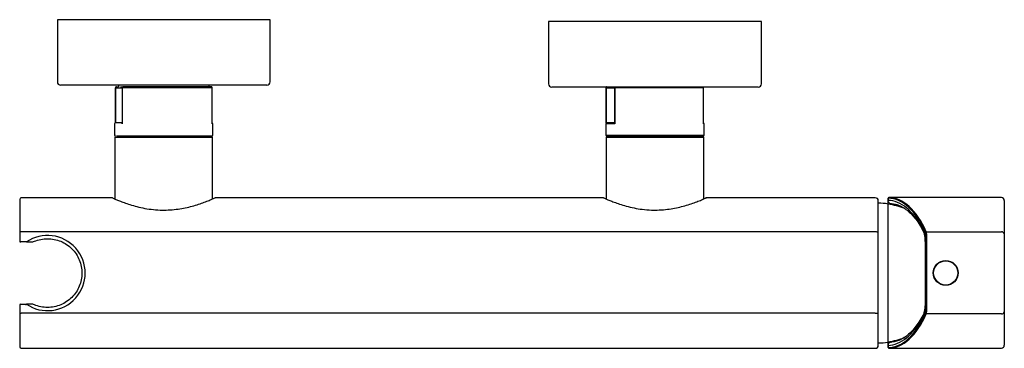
# Model space of a CAD drawing. Header units: millimetres. Extents: x 4056.913 to 4057.214, y 1921.559 to 1921.659.
import ezdxf

# ---------------------------------------------------------------- set-up
doc = ezdxf.new("R2010")
doc.units = ezdxf.units.MM
doc.layers.add('SANINDUSA', color=3, linetype='Continuous')

msp = doc.modelspace()

# ---------------------------------------------------------------- linework, layer by layer
at = {"layer": 'SANINDUSA'}
for p, q in [((4056.989742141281, 1921.659280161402), (4056.92474213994, 1921.659280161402)), ((4057.139742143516, 1921.658694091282), (4057.074742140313, 1921.658694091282)), ((4056.988742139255, 1921.639280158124), (4056.925742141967, 1921.639280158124)), ((4056.942483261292, 1921.638497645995), (4056.942478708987, 1921.638497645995)), ((4056.942483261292, 1921.638497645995), (4056.944510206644, 1921.638497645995)), ((4056.942483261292, 1921.627747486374), (4056.942483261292, 1921.638497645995)), ((4056.942728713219, 1921.638747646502), (4056.943426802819, 1921.638747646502)), ((4056.944057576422, 1921.638747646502), (4056.944755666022, 1921.638747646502)), ((4056.94454402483, 1921.638497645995), (4056.944510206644, 1921.638497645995)), ((4056.944510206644, 1921.638497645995), (4056.944510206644, 1921.627587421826)), ((4056.972001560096, 1921.638497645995), (4056.94454402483, 1921.638497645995)), ((4056.94454402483, 1921.638497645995), (4056.94454402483, 1921.627497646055)), ((4056.972001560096, 1921.627497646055), (4056.972001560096, 1921.638497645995)), ((4056.972005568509, 1921.638497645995), (4056.972001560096, 1921.638497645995)), ((4057.13874214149, 1921.638694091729), (4057.075742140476, 1921.638694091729)), ((4057.092372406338, 1921.638497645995), (4057.092365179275, 1921.638497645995)), ((4057.092372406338, 1921.638497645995), (4057.094921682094, 1921.638497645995)), ((4057.092372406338, 1921.627717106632), (4057.092372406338, 1921.638497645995)), ((4057.094959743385, 1921.638497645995), (4057.094921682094, 1921.638497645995)), ((4057.094921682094, 1921.638497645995), (4057.094921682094, 1921.627587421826)), ((4057.122117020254, 1921.638497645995), (4057.094959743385, 1921.638497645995)), ((4057.094959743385, 1921.638497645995), (4057.094959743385, 1921.627497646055)), ((4057.122117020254, 1921.627497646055), (4057.122117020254, 1921.638497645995)), ((4057.122119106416, 1921.638497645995), (4057.122117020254, 1921.638497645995)), ((4056.972242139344, 1921.627497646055), (4056.972001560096, 1921.627497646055)), ((4057.094959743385, 1921.627497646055), (4057.092242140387, 1921.627497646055)), ((4057.122242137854, 1921.627497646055), (4057.122117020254, 1921.627497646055)), ((4056.942242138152, 1921.623997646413), (4056.942514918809, 1921.623997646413)), ((4056.942342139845, 1921.623347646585), (4056.965192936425, 1921.623347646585)), ((4056.965192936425, 1921.623347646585), (4056.972142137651, 1921.623347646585)), ((4057.092242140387, 1921.623997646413), (4057.092675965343, 1921.623997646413)), ((4057.09234214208, 1921.623347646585), (4057.118890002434, 1921.623347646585)), ((4057.092675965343, 1921.623997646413), (4057.122242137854, 1921.623997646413)), ((4057.118890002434, 1921.623347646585), (4057.122142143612, 1921.623347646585)), ((4056.913242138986, 1921.604347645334), (4056.913242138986, 1921.594142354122)), ((4057.175442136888, 1921.593976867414), (4057.175442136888, 1921.603947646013)), ((4057.178443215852, 1921.604697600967), (4057.178461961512, 1921.604697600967)), ((4057.178443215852, 1921.604048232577), (4057.178443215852, 1921.604697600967)), ((4057.178443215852, 1921.604048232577), (4057.178461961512, 1921.604048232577)), ((4057.178443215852, 1921.604046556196), (4057.178443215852, 1921.604048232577)), ((4057.178443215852, 1921.602933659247), (4057.178443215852, 1921.604046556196)), ((4057.178461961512, 1921.604697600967), (4057.178461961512, 1921.604048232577)), ((4057.213943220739, 1921.60399764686), (4057.213943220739, 1921.593787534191)), ((4057.178442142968, 1921.583027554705), (4057.178442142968, 1921.602933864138)), ((4057.179390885, 1921.603047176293), (4057.179390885, 1921.602741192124)), ((4057.174542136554, 1921.594494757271), (4056.91374214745, 1921.594494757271)), ((4057.1900997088, 1921.594411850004), (4057.213043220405, 1921.594411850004)), ((4056.913242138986, 1921.594142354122), (4056.913242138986, 1921.591647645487)), ((4056.91374214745, 1921.591347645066), (4056.913542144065, 1921.591347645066)), ((4056.915276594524, 1921.591347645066), (4056.91374214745, 1921.591347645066)), ((4057.175442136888, 1921.569718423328), (4057.175442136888, 1921.593976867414)), ((4057.189821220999, 1921.591538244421), (4057.189727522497, 1921.591538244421)), ((4057.189821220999, 1921.591538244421), (4057.189821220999, 1921.572257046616)), ((4057.19000975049, 1921.593787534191), (4057.190191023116, 1921.593787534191)), ((4057.19000975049, 1921.570007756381), (4057.19000975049, 1921.593787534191)), ((4057.190191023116, 1921.593787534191), (4057.190191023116, 1921.570007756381)), ((4057.213943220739, 1921.593787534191), (4057.213943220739, 1921.570007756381)), ((4057.178442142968, 1921.560761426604), (4057.178442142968, 1921.583027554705)), ((4056.913242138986, 1921.572047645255), (4056.913242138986, 1921.56955293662)), ((4056.913542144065, 1921.572347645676), (4056.91374214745, 1921.572347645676)), ((4056.91374214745, 1921.572347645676), (4056.915276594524, 1921.572347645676)), ((4057.189821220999, 1921.572257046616), (4057.189727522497, 1921.572257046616)), ((4056.913242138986, 1921.56955293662), (4056.91374214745, 1921.56955293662)), ((4056.913242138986, 1921.56955293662), (4056.913242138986, 1921.559347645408)), ((4057.174542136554, 1921.56955293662), (4056.91374214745, 1921.56955293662)), ((4057.175442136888, 1921.559747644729), (4057.175442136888, 1921.569718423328)), ((4057.19000975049, 1921.570007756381), (4057.190191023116, 1921.570007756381)), ((4057.213043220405, 1921.569383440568), (4057.1900997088, 1921.569383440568)), ((4057.213943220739, 1921.570007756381), (4057.213943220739, 1921.559797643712)), ((4057.178443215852, 1921.559748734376), (4057.178443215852, 1921.560761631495)), ((4057.178443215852, 1921.559747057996), (4057.178443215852, 1921.559748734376)), ((4057.178443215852, 1921.559097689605), (4057.178443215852, 1921.559747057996)), ((4057.178461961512, 1921.559747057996), (4057.178443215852, 1921.559747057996)), ((4057.178461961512, 1921.559097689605), (4057.178443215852, 1921.559097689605)), ((4057.178461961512, 1921.559747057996), (4057.178461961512, 1921.559097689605)), ((4057.179390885, 1921.560954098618), (4057.179390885, 1921.560748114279))]:
    msp.add_line(p, q, dxfattribs=at)
at = {"layer": 'SANINDUSA', "flags": 128}
msp.add_lwpolyline([(4057.189038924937, 1921.568893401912), (4057.189048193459, 1921.568909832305), (4057.189050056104, 1921.568912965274)], dxfattribs=at)
at = {"layer": 'SANINDUSA'}
for radius in [0.003800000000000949, 0.003700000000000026]:
    msp.add_circle((4057.196053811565, 1921.581897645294), radius, dxfattribs=at)
for centre, radius, start, end in [((4056.925742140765, 1921.640280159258), 0.001000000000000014, 180, 270), ((4056.988742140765, 1921.640280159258), 0.001000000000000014, 270, 0), ((4057.075742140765, 1921.639694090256), 0.001000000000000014, 180, 270), ((4057.138742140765, 1921.639694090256), 0.001000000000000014, 270, 0), ((4056.942731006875, 1921.638499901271), 0.0002477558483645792, 90.53043631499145, 180.5215600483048), ((4056.944757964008, 1921.638499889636), 0.0002477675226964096, 90.53141264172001, 180.5188448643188), ((4056.94477659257, 1921.638515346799), 0.0002332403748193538, 95.14755382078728, 184.3524084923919), ((4056.971753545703, 1921.63849963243), 0.0002480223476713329, 359.5411078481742, 89.53196190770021), ((4057.092624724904, 1921.638498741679), 0.000252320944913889, 129.2663031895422, 180.2488031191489), ((4057.09517433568, 1921.638498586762), 0.0002526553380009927, 129.303541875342, 180.2133422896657), ((4057.095232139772, 1921.638503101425), 0.0002724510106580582, 135.4920781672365, 181.147340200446), ((4057.121866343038, 1921.638497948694), 0.0002506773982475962, 359.9308139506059, 51.48563071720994), ((4056.942492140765, 1921.627497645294), 0.0002500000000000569, 90, 180), ((4056.971992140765, 1921.627497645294), 0.0002500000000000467, 0, 86.92084599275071), ((4057.092492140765, 1921.627497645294), 0.0002500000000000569, 90, 180), ((4057.121992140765, 1921.627497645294), 0.0002499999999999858, 0, 59.4791133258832), ((4056.942492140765, 1921.623997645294), 0.0002500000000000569, 180, 270), ((4056.971992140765, 1921.623997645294), 0.0002500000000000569, 270, 0), ((4057.092492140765, 1921.623997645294), 0.0002500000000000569, 180, 270), ((4057.121992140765, 1921.623997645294), 0.0002500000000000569, 270, 0), ((4056.913742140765, 1921.604347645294), 0.0004999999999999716, 90, 180), ((4057.174542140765, 1921.603947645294), 0.0009000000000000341, 0, 90), ((4057.178643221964, 1921.604697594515), 0.0002000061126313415, 90.0007812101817, 179.9981515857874), ((4057.178459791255, 1921.604368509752), 0.0003223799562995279, 267.0527956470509, 270.3857172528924), ((4057.178652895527, 1921.604706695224), 0.0001911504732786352, 92.90162829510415, 182.7269581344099), ((4057.213043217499, 1921.603997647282), 0.0009000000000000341, 0, 90), ((4057.17563494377, 1921.588198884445), 0.01500000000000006, 79.21369812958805, 90.7364734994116), ((4057.170956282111, 1921.563640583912), 0.04000000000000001, 71.52943745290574, 79.21369812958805), ((4056.913679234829, 1921.594053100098), 0.0004461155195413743, 81.89294348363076, 168.4589878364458), ((4057.189561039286, 1921.59516685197), 0.0005851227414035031, 159.2278499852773, 208.272703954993), ((4057.190150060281, 1921.594158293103), 0.000258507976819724, 101.2317133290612, 153.6302092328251), ((4057.213159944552, 1921.593619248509), 0.0008011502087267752, 12.12558090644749, 98.37756810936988), ((4056.913542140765, 1921.591647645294), 0.0003000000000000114, 180, 270), ((4056.921742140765, 1921.581847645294), 0.01149168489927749, 235.7607481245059, 124.239251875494), ((4056.913542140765, 1921.572047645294), 0.0003000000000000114, 90, 180), ((4057.189563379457, 1921.56862878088), 0.0005874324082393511, 153.2261185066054, 200.7224146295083), ((4057.190150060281, 1921.56963699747), 0.0002585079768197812, 206.3697907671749, 258.7682866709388), ((4057.213159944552, 1921.570176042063), 0.0008011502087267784, 261.6224318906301, 347.8744190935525), ((4057.170956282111, 1921.600054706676), 0.04000000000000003, 280.786301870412, 288.5305804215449), ((4056.913742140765, 1921.559347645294), 0.0004999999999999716, 180, 270), ((4057.174542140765, 1921.559747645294), 0.0009000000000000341, 270, 0), ((4057.17563494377, 1921.575496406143), 0.01500000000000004, 269.2635265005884, 280.786301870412), ((4057.178459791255, 1921.55942678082), 0.0003223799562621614, 89.61428274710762, 92.94720435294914), ((4057.178643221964, 1921.559097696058), 0.0002000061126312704, 180.0018484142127, 269.9992187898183), ((4057.178652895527, 1921.559088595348), 0.0001911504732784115, 177.2730418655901, 267.0983717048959), ((4057.213043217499, 1921.559797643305), 0.0009000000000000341, 270, 0)]:
    msp.add_arc(centre, radius, start, end, dxfattribs=at)
for centre, major_axis, ratio, start_param, end_param in [((4057.178488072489, 1921.570665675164), (-7.105427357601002e-17, 0.03403197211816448), 0.4663076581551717, 5.478980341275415, 6.284831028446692), ((4057.178250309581, 1921.569027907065), (-1.421085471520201e-16, 0.03502326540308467), 0.4664469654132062, 5.563868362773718, 6.270229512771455), ((4057.178669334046, 1921.570665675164), (-7.105427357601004e-17, 0.03423197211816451), 0.4635832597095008, 5.47898034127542, 6.284831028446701), ((4057.189683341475, 1921.593787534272), (0, 0.0006999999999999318), 0.466307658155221, 4.712388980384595, 5.478980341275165), ((4057.189864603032, 1921.593787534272), (0, 0.000899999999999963), 0.3626837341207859, 4.712388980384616, 5.478980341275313), ((4057.178488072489, 1921.593129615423), (-7.105427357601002e-17, 0.03403197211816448), 0.4663076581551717, 3.13994693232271, 3.945797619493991), ((4057.178250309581, 1921.594767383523), (-1.4210854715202e-16, 0.03502326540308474), 0.4664469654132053, 3.154548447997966, 3.860909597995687), ((4057.178669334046, 1921.593129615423), (-7.105427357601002e-17, 0.03423197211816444), 0.4635832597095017, 3.139946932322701, 3.945797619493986), ((4057.189683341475, 1921.570007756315), (0, 0.0007000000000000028), 0.4663076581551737, 3.945797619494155, 4.712388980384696), ((4057.189864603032, 1921.570007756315), (0, 0.000899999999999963), 0.3626837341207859, 3.945797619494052, 4.712388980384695)]:
    msp.add_ellipse(centre, major_axis=major_axis, ratio=ratio, start_param=start_param, end_param=end_param, dxfattribs=at)
for points in [[(4056.92474213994, 1921.659280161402), (4056.92474213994, 1921.64028016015)], [(4056.989742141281, 1921.64028016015), (4056.989742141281, 1921.659280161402)], [(4057.074742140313, 1921.658694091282), (4057.074742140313, 1921.63969409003)], [(4057.139742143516, 1921.63969409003), (4057.139742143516, 1921.658694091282)], [(4056.942478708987, 1921.638497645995), (4056.942478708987, 1921.627747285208)], [(4056.943392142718, 1921.639280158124), (4056.943392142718, 1921.638747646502)], [(4056.971092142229, 1921.638747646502), (4056.971092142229, 1921.639280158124)], [(4056.972005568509, 1921.627492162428), (4056.972005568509, 1921.638497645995)], [(4057.092365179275, 1921.638497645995), (4057.092365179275, 1921.627713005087)], [(4057.122119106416, 1921.627492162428), (4057.122119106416, 1921.638497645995)], [(4056.942242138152, 1921.627497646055), (4056.942242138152, 1921.623997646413)], [(4056.94454402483, 1921.627497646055), (4056.944510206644, 1921.627587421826)], [(4056.972242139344, 1921.623997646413), (4056.972242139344, 1921.627497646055)], [(4057.092242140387, 1921.627497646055), (4057.092242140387, 1921.623997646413)], [(4057.094959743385, 1921.627497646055), (4057.094921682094, 1921.627587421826)], [(4057.122242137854, 1921.623997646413), (4057.122242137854, 1921.627497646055)], [(4056.942342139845, 1921.623347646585), (4056.942342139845, 1921.604493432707)], [(4056.946742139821, 1921.623747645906), (4056.946742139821, 1921.623347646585)], [(4056.967742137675, 1921.623347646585), (4056.967742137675, 1921.623747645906)], [(4056.972142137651, 1921.604513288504), (4056.972142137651, 1921.623347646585)], [(4057.09234214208, 1921.623347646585), (4057.09234214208, 1921.604493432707)], [(4057.096742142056, 1921.623747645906), (4057.096742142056, 1921.623347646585)], [(4057.117742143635, 1921.623347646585), (4057.117742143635, 1921.623747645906)], [(4057.122142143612, 1921.604513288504), (4057.122142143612, 1921.623347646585)], [(4056.941569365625, 1921.604847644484), (4056.91374214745, 1921.604847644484)], [(4057.09156936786, 1921.604847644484), (4056.972942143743, 1921.604847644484)], [(4057.174542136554, 1921.604847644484), (4057.122942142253, 1921.604847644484)], [(4057.178461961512, 1921.604048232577), (4057.178461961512, 1921.604046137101)], [(4057.213043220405, 1921.604897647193), (4057.178669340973, 1921.604897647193)], [(4057.179503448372, 1921.603035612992), (4057.179390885, 1921.603047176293)], [(4056.915276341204, 1921.591347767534), (4056.915276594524, 1921.591347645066)], [(4057.189727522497, 1921.591538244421), (4057.189727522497, 1921.572257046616)], [(4056.915276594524, 1921.572347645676), (4056.915276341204, 1921.572347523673)], [(4056.91374214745, 1921.558847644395), (4057.174542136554, 1921.558847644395)], [(4057.178461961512, 1921.559747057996), (4057.178461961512, 1921.559749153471)], [(4057.178669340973, 1921.558897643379), (4057.213043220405, 1921.558897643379)], [(4057.179390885, 1921.560748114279), (4057.179503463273, 1921.560758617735)]]:
    msp.add_open_spline(points, degree=1, dxfattribs=at)
for points, knots in [([(4056.94265109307, 1921.638734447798), (4056.942643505, 1921.63873203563), (4056.942614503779, 1921.638722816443), (4056.94256737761, 1921.638692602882), (4056.942517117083, 1921.63863762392), (4056.94248324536, 1921.638569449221), (4056.942482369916, 1921.638519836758), (4056.942481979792, 1921.638497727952)], [0, 0, 0, 0, 0.076478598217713, 0.2922973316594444, 0.5271195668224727, 0.7892702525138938, 1, 1, 1, 1]), ([(4056.942763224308, 1921.63874525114), (4056.942730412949, 1921.638747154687), (4056.942691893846, 1921.638749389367), (4056.942656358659, 1921.638736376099), (4056.94265109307, 1921.638734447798)], [0, 0, 0, 0, 0.8518204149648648, 1, 1, 1, 1]), ([(4056.971755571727, 1921.638747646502), (4056.971600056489, 1921.638747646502), (4056.971283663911, 1921.638747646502), (4056.970413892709, 1921.638747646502), (4056.969245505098, 1921.638747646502), (4056.967774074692, 1921.638747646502), (4056.966054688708, 1921.638747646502), (4056.96414960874, 1921.638747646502), (4056.962133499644, 1921.638747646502), (4056.960052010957, 1921.638747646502), (4056.957911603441, 1921.638747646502), (4056.955714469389, 1921.638747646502), (4056.953500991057, 1921.638747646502), (4056.951350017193, 1921.638747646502), (4056.949337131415, 1921.638747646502), (4056.947547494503, 1921.638747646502), (4056.945983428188, 1921.638747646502), (4056.945164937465, 1921.638747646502), (4056.944755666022, 1921.638747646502)], [0, 0, 0, 0, 0.06002810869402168, 0.1221259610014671, 0.1856843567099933, 0.249999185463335, 0.3143140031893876, 0.3778724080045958, 0.4399702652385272, 0.499998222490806, 0.5600264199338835, 0.6221241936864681, 0.6856827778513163, 0.7499974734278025, 0.8143121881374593, 0.8778708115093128, 0.9389315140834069, 1, 1, 1, 1]), ([(4056.972002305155, 1921.638497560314), (4056.972003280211, 1921.638505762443), (4056.972007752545, 1921.638543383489), (4056.971984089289, 1921.638607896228), (4056.971940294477, 1921.638671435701), (4056.971884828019, 1921.638714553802), (4056.971835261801, 1921.638736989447), (4056.97180167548, 1921.638743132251), (4056.971790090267, 1921.63874525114)], [0, 0, 0, 0, 0.06911672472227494, 0.317020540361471, 0.5496130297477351, 0.7134915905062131, 0.9011722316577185, 1, 1, 1, 1]), ([(4057.09252359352, 1921.638728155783), (4057.092509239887, 1921.638722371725), (4057.092472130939, 1921.638707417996), (4057.092420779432, 1921.638661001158), (4057.092379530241, 1921.638590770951), (4057.092360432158, 1921.638530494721), (4057.092365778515, 1921.638498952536), (4057.092366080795, 1921.638497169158)], [0, 0, 0, 0, 0.1555713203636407, 0.4022039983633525, 0.6775316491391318, 0.9817678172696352, 1, 1, 1, 1]), ([(4057.122097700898, 1921.638593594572), (4057.122088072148, 1921.638614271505), (4057.122070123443, 1921.638652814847), (4057.12202248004, 1921.638697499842), (4057.121984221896, 1921.638722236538), (4057.121960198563, 1921.638730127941), (4057.12195745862, 1921.638731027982)], [0, 0, 0, 0, 0.3351886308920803, 0.6248165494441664, 0.9572090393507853, 1, 1, 1, 1]), ([(4056.944378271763, 1921.627747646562), (4056.944025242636, 1921.627747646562), (4056.943314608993, 1921.627747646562), (4056.94272266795, 1921.627747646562), (4056.942454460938, 1921.627747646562), (4056.94251160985, 1921.627747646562), (4056.942520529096, 1921.627747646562)], [0, 0, 0, 0, 0.3112114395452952, 0.6264562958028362, 0.9417009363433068, 1, 1, 1, 1]), ([(4056.944510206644, 1921.627587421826), (4056.944503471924, 1921.627611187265), (4056.944478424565, 1921.627699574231), (4056.944431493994, 1921.627737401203), (4056.944393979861, 1921.627744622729), (4056.944378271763, 1921.627747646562)], [0, 0, 0, 0, 0.1761219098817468, 0.6550218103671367, 1, 1, 1, 1]), ([(4057.094755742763, 1921.627747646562), (4057.094368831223, 1921.627747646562), (4057.093589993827, 1921.627747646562), (4057.092872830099, 1921.627747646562), (4057.092502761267, 1921.627747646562), (4057.09252981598, 1921.627747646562), (4057.092538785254, 1921.627747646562)], [0, 0, 0, 0, 0.2834237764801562, 0.5705206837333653, 0.8576175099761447, 1, 1, 1, 1]), ([(4057.094921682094, 1921.627587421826), (4057.094913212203, 1921.62761118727), (4057.09488171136, 1921.627699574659), (4057.094822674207, 1921.627737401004), (4057.094775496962, 1921.62774462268), (4057.094755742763, 1921.627747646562)], [0, 0, 0, 0, 0.1761214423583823, 0.6550230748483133, 1, 1, 1, 1]), ([(4056.942760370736, 1921.623747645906), (4056.942978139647, 1921.623747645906), (4056.943426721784, 1921.623747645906), (4056.944754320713, 1921.623747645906), (4056.946592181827, 1921.623747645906), (4056.94892365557, 1921.623747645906), (4056.951602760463, 1921.623747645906), (4056.954458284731, 1921.623747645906), (4056.957307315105, 1921.623747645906), (4056.960057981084, 1921.623747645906), (4056.962712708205, 1921.623747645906), (4056.965261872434, 1921.623747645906), (4056.967596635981, 1921.623747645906), (4056.969551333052, 1921.623747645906), (4056.970975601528, 1921.623747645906), (4056.97185153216, 1921.623747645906), (4056.971945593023, 1921.623747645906), (4056.971991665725, 1921.623747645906)], [0, 0, 0, 0, 0.06186197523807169, 0.1274294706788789, 0.1957228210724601, 0.2654655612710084, 0.335208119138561, 0.4035014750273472, 0.4690690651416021, 0.5309310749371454, 0.5927930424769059, 0.6583604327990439, 0.7266537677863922, 0.7963965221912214, 0.8661391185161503, 0.9344325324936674, 0.9999999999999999, 0.9999999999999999, 0.9999999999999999, 0.9999999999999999]), ([(4057.092538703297, 1921.623747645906), (4057.092528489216, 1921.623747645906), (4057.092468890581, 1921.623747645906), (4057.092714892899, 1921.623747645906), (4057.092918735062, 1921.623747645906)], [0, 0, 0, 0, 0.1713811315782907, 1, 1, 1, 1]), ([(4057.092918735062, 1921.623747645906), (4057.093180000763, 1921.623747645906), (4057.093718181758, 1921.623747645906), (4057.095171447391, 1921.623747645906), (4057.097124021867, 1921.623747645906), (4057.099550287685, 1921.623747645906), (4057.102297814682, 1921.623747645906), (4057.105191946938, 1921.623747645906), (4057.108050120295, 1921.623747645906), (4057.11078359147, 1921.623747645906), (4057.113396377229, 1921.623747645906), (4057.115877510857, 1921.623747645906), (4057.118116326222, 1921.623747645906), (4057.119954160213, 1921.623747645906), (4057.121234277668, 1921.623747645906), (4057.121922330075, 1921.623747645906), (4057.121930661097, 1921.623747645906), (4057.121934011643, 1921.623747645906)], [0, 0, 0, 0, 0.06310027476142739, 0.1299802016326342, 0.199640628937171, 0.2707792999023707, 0.3419180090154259, 0.4115783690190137, 0.4784582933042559, 0.5415585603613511, 0.6046588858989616, 0.6715387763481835, 0.7411991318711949, 0.8123379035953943, 0.8834765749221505, 0.9531369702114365, 1, 1, 1, 1]), ([(4056.941552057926, 1921.60484316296), (4056.941550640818, 1921.604843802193), (4056.941505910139, 1921.604863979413), (4056.941773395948, 1921.604742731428), (4056.942379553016, 1921.604474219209), (4056.943382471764, 1921.604048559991), (4056.944724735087, 1921.603518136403), (4056.946418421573, 1921.602914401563), (4056.948466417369, 1921.602288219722), (4056.950814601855, 1921.601721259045), (4056.953402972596, 1921.601291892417), (4056.956020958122, 1921.601078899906), (4056.958615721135, 1921.601089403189), (4056.9610226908, 1921.601292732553), (4056.963309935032, 1921.601656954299), (4056.965451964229, 1921.602141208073), (4056.96745405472, 1921.602715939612), (4056.969286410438, 1921.603340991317), (4056.970797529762, 1921.603922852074), (4056.971701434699, 1921.604301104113), (4056.971951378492, 1921.604410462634), (4056.97195207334, 1921.604410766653)], [0, 0, 0, 0, 0.001860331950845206, 0.05872094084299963, 0.1138980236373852, 0.170570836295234, 0.2276097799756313, 0.286063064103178, 0.3475129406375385, 0.4107364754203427, 0.471892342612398, 0.5352309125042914, 0.5904963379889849, 0.6475226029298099, 0.700944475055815, 0.7557062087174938, 0.8137061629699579, 0.8731601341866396, 0.9355307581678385, 0.9998207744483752, 1, 1, 1, 1]), ([(4056.972852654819, 1921.604826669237), (4056.972845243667, 1921.604823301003), (4056.972814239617, 1921.604809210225), (4056.972580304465, 1921.604703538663), (4056.972183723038, 1921.604529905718), (4056.971912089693, 1921.604413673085), (4056.971871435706, 1921.604396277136)], [0, 0, 0, 0, 0.1297902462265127, 0.5429686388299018, 0.9315984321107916, 1, 1, 1, 1]), ([(4056.97195207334, 1921.604410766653), (4056.972234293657, 1921.604534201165), (4056.972810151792, 1921.604786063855), (4056.972897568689, 1921.604826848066), (4056.972942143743, 1921.604847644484)], [0, 0, 0, 0, 0.490086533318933, 1, 1, 1, 1]), ([(4057.091552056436, 1921.60484316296), (4057.091550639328, 1921.604843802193), (4057.091505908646, 1921.604863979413), (4057.091773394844, 1921.604742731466), (4057.092379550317, 1921.604474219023), (4057.093382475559, 1921.604048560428), (4057.094724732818, 1921.603518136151), (4057.096418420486, 1921.602914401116), (4057.098466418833, 1921.602288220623), (4057.100814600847, 1921.601721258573), (4057.103402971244, 1921.601291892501), (4057.106020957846, 1921.601078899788), (4057.108615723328, 1921.601089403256), (4057.111022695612, 1921.601292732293), (4057.113309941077, 1921.601656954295), (4057.115451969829, 1921.602141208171), (4057.117454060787, 1921.602715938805), (4057.119286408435, 1921.603340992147), (4057.12079752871, 1921.603922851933), (4057.121701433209, 1921.604301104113), (4057.121951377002, 1921.604410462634), (4057.12195207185, 1921.604410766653)], [0, 0, 0, 0, 0.001860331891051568, 0.05872093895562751, 0.1138980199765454, 0.1705708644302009, 0.2276097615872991, 0.2860630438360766, 0.3475129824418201, 0.4107364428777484, 0.4718923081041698, 0.5352308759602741, 0.5904963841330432, 0.6475227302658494, 0.7009446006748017, 0.7557063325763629, 0.8137062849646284, 0.8731601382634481, 0.935530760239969, 0.9998207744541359, 1, 1, 1, 1]), ([(4057.122852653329, 1921.604826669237), (4057.122845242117, 1921.604823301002), (4057.122814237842, 1921.604809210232), (4057.122580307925, 1921.604703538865), (4057.122183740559, 1921.604529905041), (4057.121912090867, 1921.604413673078), (4057.121871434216, 1921.604396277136)], [0, 0, 0, 0, 0.1297902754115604, 0.5429683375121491, 0.9315980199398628, 1, 1, 1, 1]), ([(4057.12195207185, 1921.604410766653), (4057.122234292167, 1921.604534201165), (4057.122810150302, 1921.604786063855), (4057.122897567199, 1921.604826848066), (4057.122942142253, 1921.604847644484)], [0, 0, 0, 0, 0.490086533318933, 1, 1, 1, 1]), ([(4057.178443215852, 1921.604046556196), (4057.178445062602, 1921.604001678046), (4057.178451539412, 1921.603844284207), (4057.178537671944, 1921.603579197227), (4057.178746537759, 1921.603301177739), (4057.179039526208, 1921.603109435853), (4057.179270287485, 1921.603054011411), (4057.179387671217, 1921.603047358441), (4057.179390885, 1921.603047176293)], [0, 0, 0, 0, 0.08835749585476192, 0.3098818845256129, 0.5363003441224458, 0.7649179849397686, 0.9935638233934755, 1, 1, 1, 1]), ([(4057.178461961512, 1921.604046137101), (4057.178463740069, 1921.604001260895), (4057.178469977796, 1921.603843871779), (4057.178554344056, 1921.603578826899), (4057.178759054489, 1921.603300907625), (4057.179046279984, 1921.603109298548), (4057.17927256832, 1921.603053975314), (4057.17938770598, 1921.603047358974), (4057.179390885, 1921.603047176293)], [0, 0, 0, 0, 0.08835633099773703, 0.3098819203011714, 0.536301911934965, 0.7649142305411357, 0.9935091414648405, 1, 1, 1, 1]), ([(4057.179507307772, 1921.603033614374), (4057.179667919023, 1921.603024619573), (4057.180308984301, 1921.602988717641), (4057.181426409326, 1921.60270933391), (4057.182852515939, 1921.602064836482), (4057.184245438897, 1921.601111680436), (4057.185589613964, 1921.599877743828), (4057.186873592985, 1921.598368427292), (4057.188027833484, 1921.596714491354), (4057.188723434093, 1921.595467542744), (4057.189037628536, 1921.59490431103)], [0, 0, 0, 0, 0.04945401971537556, 0.1973912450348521, 0.3427118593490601, 0.4839447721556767, 0.6217330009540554, 0.756975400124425, 0.8902287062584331, 1, 1, 1, 1]), ([(4057.175442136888, 1921.593976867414), (4057.175442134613, 1921.593978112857), (4057.175442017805, 1921.594042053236), (4057.175399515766, 1921.594169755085), (4057.175224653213, 1921.594332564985), (4057.174965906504, 1921.594445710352), (4057.174722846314, 1921.594490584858), (4057.174581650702, 1921.594493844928), (4057.174542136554, 1921.594494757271)], [0, 0, 0, 0, 0.004633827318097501, 0.2378982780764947, 0.4724424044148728, 0.7014865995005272, 0.916459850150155, 1, 1, 1, 1]), ([(4057.189013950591, 1921.595374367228), (4057.189143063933, 1921.595094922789), (4057.189437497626, 1921.594457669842), (4057.189752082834, 1921.59313064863), (4057.189798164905, 1921.592069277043), (4057.189821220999, 1921.591538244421)], [0, 0, 0, 0, 0.2806993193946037, 0.6401146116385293, 1, 1, 1, 1]), ([(4057.189034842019, 1921.594885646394), (4057.189124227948, 1921.594708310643), (4057.189321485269, 1921.59431696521), (4057.189558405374, 1921.593427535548), (4057.189709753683, 1921.592461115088), (4057.189713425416, 1921.591809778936), (4057.189714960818, 1921.591537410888)], [0, 0, 0, 0, 0.2332696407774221, 0.5147806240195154, 0.7970967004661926, 1, 1, 1, 1]), ([(4056.915276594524, 1921.591347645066), (4056.915444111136, 1921.591347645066), (4056.915966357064, 1921.591347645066), (4056.916625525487, 1921.591347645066), (4056.917173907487, 1921.591347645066), (4056.917269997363, 1921.591347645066)], [0, 0, 0, 0, 0.2803116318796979, 0.873893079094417, 1, 1, 1, 1]), ([(4056.917269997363, 1921.591347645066), (4056.917420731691, 1921.591415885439), (4056.918196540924, 1921.591767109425), (4056.919681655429, 1921.592210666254), (4056.921741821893, 1921.592415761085), (4056.923803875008, 1921.592212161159), (4056.925786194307, 1921.591610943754), (4056.92761323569, 1921.590634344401), (4056.92921462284, 1921.589320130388), (4056.930528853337, 1921.587718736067), (4056.931505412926, 1921.585891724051), (4056.932106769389, 1921.583909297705), (4056.932309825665, 1921.581847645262), (4056.932106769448, 1921.579785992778), (4056.931505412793, 1921.577803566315), (4056.930528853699, 1921.575976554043), (4056.9292146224, 1921.574375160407), (4056.927613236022, 1921.573060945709), (4056.925786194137, 1921.572084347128), (4056.923803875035, 1921.571483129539), (4056.921741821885, 1921.571279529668), (4056.919681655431, 1921.571484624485), (4056.918196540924, 1921.571928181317), (4056.917420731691, 1921.572279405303), (4056.917269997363, 1921.572347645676)], [0, 0, 0, 0, 0.01177337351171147, 0.06059596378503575, 0.1094185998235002, 0.1582414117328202, 0.2070640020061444, 0.2558866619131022, 0.3047094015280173, 0.3535320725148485, 0.4023547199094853, 0.4511773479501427, 0.4999999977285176, 0.5488226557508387, 0.597645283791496, 0.6464679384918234, 0.6952905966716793, 0.7441133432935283, 0.7929359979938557, 0.84175858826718, 0.8905814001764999, 0.9394040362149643, 0.9882266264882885, 1, 1, 1, 1]), ([(4056.915184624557, 1921.572047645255), (4056.915185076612, 1921.572049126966), (4056.915192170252, 1921.572072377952), (4056.915209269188, 1921.572128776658), (4056.915234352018, 1921.572210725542), (4056.915256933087, 1921.572284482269), (4056.915272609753, 1921.57233535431), (4056.915275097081, 1921.572343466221), (4056.915276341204, 1921.572347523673)], [0, 0, 0, 0, 0.009855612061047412, 0.1546540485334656, 0.3748667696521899, 0.5860559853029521, 0.7929516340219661, 0.9999999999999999, 0.9999999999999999, 0.9999999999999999, 0.9999999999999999]), ([(4056.917269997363, 1921.572347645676), (4056.917173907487, 1921.572347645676), (4056.916625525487, 1921.572347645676), (4056.915966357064, 1921.572347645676), (4056.915444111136, 1921.572347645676), (4056.915276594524, 1921.572347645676)], [0, 0, 0, 0, 0.1261069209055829, 0.7196883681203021, 1, 1, 1, 1]), ([(4057.189821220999, 1921.572257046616), (4057.1897978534, 1921.571722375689), (4057.189751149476, 1921.570653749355), (4057.189434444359, 1921.569329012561), (4057.189140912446, 1921.568695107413), (4057.189013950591, 1921.568420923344)], [0, 0, 0, 0, 0.362337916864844, 0.7241909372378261, 1, 1, 1, 1]), ([(4057.189727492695, 1921.572256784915), (4057.189727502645, 1921.572256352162), (4057.189735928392, 1921.571889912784), (4057.18968205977, 1921.571146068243), (4057.189508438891, 1921.570134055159), (4057.189272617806, 1921.569354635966), (4057.189099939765, 1921.569039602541), (4057.189034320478, 1921.568919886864)], [0, 0, 0, 0, 0.0003251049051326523, 0.275287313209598, 0.5517552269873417, 0.8296627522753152, 1, 1, 1, 1]), ([(4057.174542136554, 1921.56955293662), (4057.174581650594, 1921.56955322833), (4057.174722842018, 1921.569554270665), (4057.174965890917, 1921.56956862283), (4057.175224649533, 1921.569604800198), (4057.175399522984, 1921.569656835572), (4057.175442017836, 1921.569697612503), (4057.175442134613, 1921.569718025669), (4057.175442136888, 1921.569718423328)], [0, 0, 0, 0, 0.08354857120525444, 0.2985354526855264, 0.5275715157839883, 0.7620979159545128, 0.995365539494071, 1, 1, 1, 1]), ([(4057.189037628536, 1921.568890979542), (4057.188841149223, 1921.568532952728), (4057.188269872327, 1921.567491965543), (4057.187267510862, 1921.565959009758), (4057.186019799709, 1921.564386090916), (4057.184719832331, 1921.563084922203), (4057.183382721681, 1921.562058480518), (4057.182019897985, 1921.561321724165), (4057.180691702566, 1921.560863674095), (4057.179820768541, 1921.56079390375), (4057.179406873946, 1921.560760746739)], [0, 0, 0, 0, 0.0683414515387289, 0.1987073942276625, 0.3303325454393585, 0.4634147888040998, 0.5980696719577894, 0.7346660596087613, 0.8739051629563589, 1, 1, 1, 1]), ([(4057.179390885, 1921.560748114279), (4057.179387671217, 1921.560747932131), (4057.179270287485, 1921.560741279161), (4057.179039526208, 1921.560685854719), (4057.178746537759, 1921.560494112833), (4057.178537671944, 1921.560216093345), (4057.178451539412, 1921.559951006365), (4057.178445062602, 1921.559793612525), (4057.178443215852, 1921.559748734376)], [0, 0, 0, 0, 0.00643617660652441, 0.2350820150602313, 0.4636996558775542, 0.6901181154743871, 0.9116425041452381, 1, 1, 1, 1]), ([(4057.179390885, 1921.560748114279), (4057.17938770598, 1921.560747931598), (4057.17927256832, 1921.560741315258), (4057.179046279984, 1921.560685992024), (4057.178759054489, 1921.560494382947), (4057.178554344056, 1921.560216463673), (4057.178469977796, 1921.559951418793), (4057.178463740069, 1921.559794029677), (4057.178461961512, 1921.559749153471)], [0, 0, 0, 0, 0.006490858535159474, 0.2350857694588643, 0.4636980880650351, 0.6901180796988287, 0.911643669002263, 1, 1, 1, 1])]:
    msp.add_open_spline(points, degree=3, knots=knots, dxfattribs=at)

doc.saveas('drawing.dxf')
